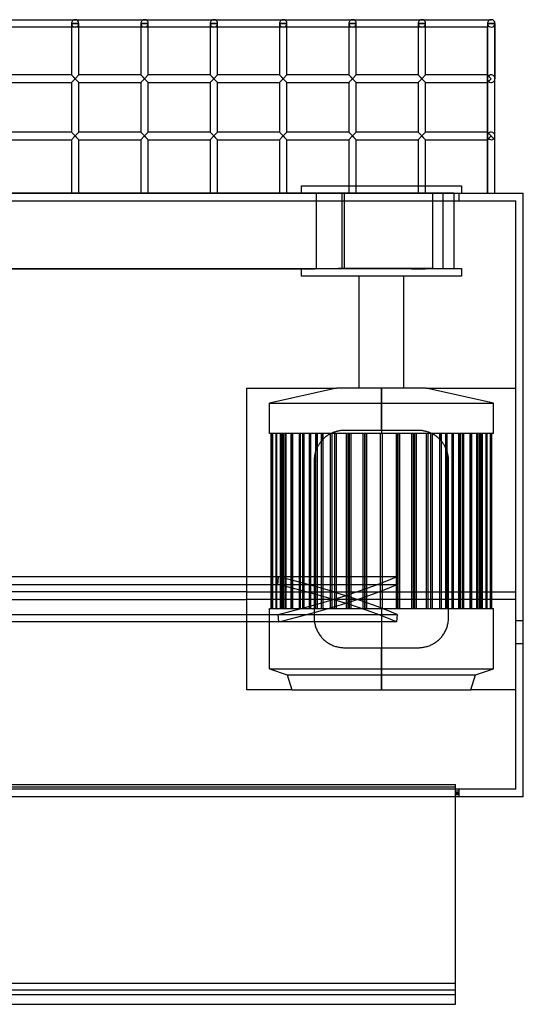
# Model space of a CAD drawing. Header units: millimetres. Extents: x -572 to 572, y -338 to 315.
# Tile 5 of 5: x 239 to 572, y -338 to 315. Entities that reach past the tile are written whole.
import ezdxf

# ---------------------------------------------------------------- set-up
doc = ezdxf.new("R2010")
doc.units = ezdxf.units.MM
doc.layers.add('MAIN-1', color=7, linetype='Continuous')
doc.layers.add('MAIN-2', color=7, linetype='Continuous')

msp = doc.modelspace()

# ---------------------------------------------------------------- linework, layer by layer
at = {"layer": 'MAIN-1'}
for p, q in [((-551.25, 315), (551.25, 315)), ((551.25, 315), (551.25, 315)), ((551.25, 315), (551.25, 315)), ((551.25, 315), (551.25, 315)), ((551.25, 315), (551.25, 315)), ((551.25, 315), (551.25, 315)), ((551.25, 315), (551.25, 315)), ((273.13, 310), (232.19, 310)), ((273.13, 312.5), (273.13, 278.4)), ((273.13, 312.5), (278.12, 312.5)), ((278.12, 278.4), (278.12, 312.5)), ((319.06, 310), (278.12, 310)), ((319.06, 312.5), (319.06, 278.4)), ((319.06, 312.5), (324.06, 312.5)), ((324.06, 278.4), (324.06, 312.5)), ((365, 310), (324.06, 310)), ((365, 312.5), (365, 278.4)), ((365, 312.5), (370, 312.5)), ((370, 278.4), (370, 312.5)), ((410.94, 310), (370, 310)), ((410.94, 312.5), (410.94, 278.4)), ((410.94, 312.5), (415.94, 312.5)), ((415.94, 278.4), (415.94, 312.5)), ((456.88, 310), (415.94, 310)), ((456.88, 312.5), (456.88, 278.4)), ((456.88, 312.5), (461.87, 312.5)), ((461.87, 278.4), (461.87, 312.5)), ((502.81, 310), (461.87, 310)), ((502.81, 312.5), (502.81, 278.4)), ((502.81, 312.5), (507.81, 312.5)), ((507.81, 278.4), (507.81, 312.5)), ((548.75, 310), (507.81, 310)), ((548.75, 312.5), (548.75, 278.4)), ((548.75, 312.5), (553.75, 312.5)), ((548.75, 310), (548.75, 310)), ((548.75, 278.4), (548.75, 310)), ((553.75, 312.5), (553.75, 275.9)), ((553.75, 312.5), (553.75, 312.5)), ((553.75, 312.5), (553.75, 312.5)), ((553.75, 312.5), (553.75, 312.5)), ((553.75, 312.5), (553.75, 312.5)), ((553.75, 312.5), (553.75, 312.5)), ((553.75, 312.5), (553.75, 312.5)), ((553.75, 275.9), (553.75, 312.5)), ((273.13, 278.4), (232.19, 278.4)), ((273.13, 278.4), (275.62, 275.9)), ((275.62, 275.9), (273.13, 273.4)), ((275.62, 275.9), (278.12, 278.4)), ((278.12, 273.4), (275.62, 275.9)), ((319.06, 278.4), (278.12, 278.4)), ((319.06, 278.4), (321.56, 275.9)), ((321.56, 275.9), (319.06, 273.4)), ((321.56, 275.9), (324.06, 278.4)), ((324.06, 273.4), (321.56, 275.9)), ((365, 278.4), (324.06, 278.4)), ((365, 278.4), (367.5, 275.9)), ((367.5, 275.9), (365, 273.4)), ((367.5, 275.9), (370, 278.4)), ((370, 273.4), (367.5, 275.9)), ((410.94, 278.4), (370, 278.4)), ((410.94, 278.4), (413.44, 275.9)), ((413.44, 275.9), (410.94, 273.4)), ((413.44, 275.9), (415.94, 278.4)), ((415.94, 273.4), (413.44, 275.9)), ((456.88, 278.4), (415.94, 278.4)), ((456.88, 278.4), (459.38, 275.9)), ((459.38, 275.9), (456.88, 273.4)), ((459.38, 275.9), (461.87, 278.4)), ((461.87, 273.4), (459.38, 275.9)), ((502.81, 278.4), (461.87, 278.4)), ((502.81, 278.4), (505.31, 275.9)), ((505.31, 275.9), (502.81, 273.4)), ((505.31, 275.9), (507.81, 278.4)), ((507.81, 273.4), (505.31, 275.9)), ((548.75, 278.4), (507.81, 278.4)), ((548.75, 278.4), (551.25, 275.9)), ((551.25, 275.9), (548.75, 273.4)), ((553.75, 237.95), (553.75, 275.9)), ((232.19, 273.4), (273.13, 273.4)), ((273.13, 273.4), (273.13, 240.45)), ((278.12, 240.45), (278.12, 273.4)), ((278.12, 273.4), (319.06, 273.4)), ((319.06, 273.4), (319.06, 240.45)), ((324.06, 240.45), (324.06, 273.4)), ((324.06, 273.4), (365, 273.4)), ((365, 273.4), (365, 240.45)), ((370, 240.45), (370, 273.4)), ((370, 273.4), (410.94, 273.4)), ((410.94, 273.4), (410.94, 240.45)), ((415.94, 240.45), (415.94, 273.4)), ((415.94, 273.4), (456.88, 273.4)), ((456.88, 273.4), (456.88, 240.45)), ((461.87, 240.45), (461.87, 273.4)), ((461.87, 273.4), (502.81, 273.4)), ((502.81, 273.4), (502.81, 240.45)), ((507.81, 240.45), (507.81, 273.4)), ((507.81, 273.4), (548.75, 273.4)), ((548.75, 240.45), (548.75, 273.4)), ((548.75, 273.4), (548.75, 240.45)), ((273.13, 240.45), (232.19, 240.45)), ((232.19, 235.45), (273.13, 235.45)), ((273.13, 240.45), (278.12, 235.45)), ((275.62, 237.95), (273.13, 235.45)), ((273.13, 235.45), (273.13, 200)), ((275.62, 237.95), (278.12, 240.45)), ((275.62, 237.95), (278.12, 235.45)), ((319.06, 240.45), (278.12, 240.45)), ((278.12, 200), (278.12, 235.45)), ((278.12, 235.45), (319.06, 235.45)), ((319.06, 240.45), (324.06, 235.45)), ((321.56, 237.95), (319.06, 235.45)), ((319.06, 235.45), (319.06, 200)), ((321.56, 237.95), (324.06, 240.45)), ((321.56, 237.95), (324.06, 235.45)), ((365, 240.45), (324.06, 240.45)), ((324.06, 200), (324.06, 235.45)), ((324.06, 235.45), (365, 235.45)), ((365, 240.45), (370, 235.45)), ((367.5, 237.95), (365, 235.45)), ((365, 235.45), (365, 200)), ((367.5, 237.95), (370, 240.45)), ((367.5, 237.95), (370, 235.45)), ((410.94, 240.45), (370, 240.45)), ((370, 200), (370, 235.45)), ((370, 235.45), (410.94, 235.45)), ((410.94, 240.45), (415.94, 235.45)), ((413.44, 237.95), (410.94, 235.45)), ((410.94, 235.45), (410.94, 200)), ((413.44, 237.95), (415.94, 240.45)), ((413.44, 237.95), (415.94, 235.45)), ((456.88, 240.45), (415.94, 240.45)), ((415.94, 200), (415.94, 235.45)), ((415.94, 235.45), (456.88, 235.45)), ((456.88, 240.45), (461.87, 235.45)), ((459.38, 237.95), (456.88, 235.45)), ((456.88, 235.45), (456.88, 200)), ((459.38, 237.95), (461.87, 240.45)), ((459.38, 237.95), (461.87, 235.45)), ((502.81, 240.45), (461.87, 240.45)), ((461.87, 200), (461.87, 235.45)), ((461.87, 235.45), (502.81, 235.45)), ((502.81, 240.45), (507.81, 235.45)), ((505.31, 237.95), (502.81, 235.45)), ((502.81, 235.45), (502.81, 200)), ((505.31, 237.95), (507.81, 240.45)), ((505.31, 237.95), (507.81, 235.45)), ((548.75, 240.45), (507.81, 240.45)), ((507.81, 200), (507.81, 235.45)), ((507.81, 235.45), (548.75, 235.45)), ((548.75, 240.45), (553.75, 235.45)), ((551.25, 237.95), (548.75, 235.45)), ((548.75, 200), (548.75, 235.45)), ((548.75, 235.45), (548.75, 200)), ((553.75, 200), (553.75, 237.95)), ((425.46, 205), (456.88, 205)), ((425.46, 200), (425.46, 205)), ((461.87, 205), (502.81, 205)), ((507.81, 205), (531.46, 205)), ((531.46, 205), (531.46, 200)), ((-572.5, 200), (572.5, 200)), ((572.5, -200), (572.5, 200)), ((572.5, -200), (-572.5, -200)), ((527.5, -337.53), (527.5, -200)), ((-527.5, -337.53), (527.5, -337.53))]:
    msp.add_line(p, q, dxfattribs=at)
for centre, start, end in [((275.62, 312.5), 89.99998, 180.00002), ((275.62, 312.5), 0, 89.99998), ((321.56, 312.5), 89.99998, 180.00002), ((321.56, 312.5), 0, 89.99998), ((367.5, 312.5), 89.99998, 180.00002), ((367.5, 312.5), 0, 89.99998), ((413.44, 312.5), 89.99998, 180.00002), ((413.44, 312.5), 0, 89.99998), ((459.38, 312.5), 89.99998, 180.00002), ((459.38, 312.5), 0, 89.99998), ((505.31, 312.5), 89.99998, 180.00002), ((505.31, 312.5), 0, 89.99998), ((551.25, 312.5), 89.99998, 180.00002), ((551.25, 312.5), 78.75001, 89.99998), ((551.25, 312.5), 0, 89.99998), ((551.25, 312.5), 44.99999, 56.25002), ((551.25, 312.5), 0, 33.75002)]:
    msp.add_arc(centre, 2.5, start, end, dxfattribs=at)
at = {"layer": 'MAIN-2'}
for p, q in [((551.25, 315), (551.25, 315)), ((551.25, 315), (551.25, 315)), ((551.25, 315), (551.25, 315)), ((551.25, 315), (551.25, 315)), ((551.25, 315), (551.25, 315)), ((551.25, 315), (551.25, 315)), ((273.13, 312.5), (273.13, 312.5)), ((273.13, 312.5), (273.13, 312.5)), ((273.13, 312.5), (273.13, 312.5)), ((273.13, 312.5), (273.13, 312.5)), ((273.13, 312.5), (273.13, 312.5)), ((273.13, 312.5), (273.13, 312.5)), ((273.13, 312.5), (273.13, 312.5)), ((278.12, 312.5), (273.13, 312.5)), ((278.12, 310), (273.13, 310)), ((278.12, 312.5), (278.12, 312.5)), ((278.12, 312.5), (278.12, 312.5)), ((278.12, 312.5), (278.12, 312.5)), ((278.12, 312.5), (278.12, 312.5)), ((278.12, 312.5), (278.12, 312.5)), ((278.12, 312.5), (278.12, 312.5)), ((278.12, 312.5), (278.12, 312.5)), ((319.06, 312.5), (319.06, 312.5)), ((319.06, 312.5), (319.06, 312.5)), ((319.06, 312.5), (319.06, 312.5)), ((319.06, 312.5), (319.06, 312.5)), ((319.06, 312.5), (319.06, 312.5)), ((319.06, 312.5), (319.06, 312.5)), ((319.06, 312.5), (319.06, 312.5)), ((324.06, 312.5), (319.06, 312.5)), ((324.06, 310), (319.06, 310)), ((324.06, 312.5), (324.06, 312.5)), ((324.06, 312.5), (324.06, 312.5)), ((324.06, 312.5), (324.06, 312.5)), ((324.06, 312.5), (324.06, 312.5)), ((324.06, 312.5), (324.06, 312.5)), ((324.06, 312.5), (324.06, 312.5)), ((324.06, 312.5), (324.06, 312.5)), ((365, 312.5), (365, 312.5)), ((365, 312.5), (365, 312.5)), ((365, 312.5), (365, 312.5)), ((365, 312.5), (365, 312.5)), ((365, 312.5), (365, 312.5)), ((365, 312.5), (365, 312.5)), ((365, 312.5), (365, 312.5)), ((370, 312.5), (365, 312.5)), ((370, 310), (365, 310)), ((370, 312.5), (370, 312.5)), ((370, 312.5), (370, 312.5)), ((370, 312.5), (370, 312.5)), ((370, 312.5), (370, 312.5)), ((370, 312.5), (370, 312.5)), ((370, 312.5), (370, 312.5)), ((370, 312.5), (370, 312.5)), ((410.94, 312.5), (410.94, 312.5)), ((410.94, 312.5), (410.94, 312.5)), ((410.94, 312.5), (410.94, 312.5)), ((410.94, 312.5), (410.94, 312.5)), ((410.94, 312.5), (410.94, 312.5)), ((410.94, 312.5), (410.94, 312.5)), ((410.94, 312.5), (410.94, 312.5)), ((415.94, 312.5), (410.94, 312.5)), ((415.94, 310), (410.94, 310)), ((415.94, 312.5), (415.94, 312.5)), ((415.94, 312.5), (415.94, 312.5)), ((415.94, 312.5), (415.94, 312.5)), ((415.94, 312.5), (415.94, 312.5)), ((415.94, 312.5), (415.94, 312.5)), ((415.94, 312.5), (415.94, 312.5)), ((415.94, 312.5), (415.94, 312.5)), ((456.88, 312.5), (456.88, 312.5)), ((456.88, 312.5), (456.88, 312.5)), ((456.88, 312.5), (456.88, 312.5)), ((456.88, 312.5), (456.88, 312.5)), ((456.88, 312.5), (456.88, 312.5)), ((456.88, 312.5), (456.88, 312.5)), ((456.88, 312.5), (456.88, 312.5)), ((461.87, 312.5), (456.88, 312.5)), ((461.87, 310), (456.88, 310)), ((461.87, 312.5), (461.87, 312.5)), ((461.87, 312.5), (461.87, 312.5)), ((461.87, 312.5), (461.87, 312.5)), ((461.87, 312.5), (461.87, 312.5)), ((461.87, 312.5), (461.87, 312.5)), ((461.87, 312.5), (461.87, 312.5)), ((461.87, 312.5), (461.87, 312.5)), ((502.81, 312.5), (502.81, 312.5)), ((502.81, 312.5), (502.81, 312.5)), ((502.81, 312.5), (502.81, 312.5)), ((502.81, 312.5), (502.81, 312.5)), ((502.81, 312.5), (502.81, 312.5)), ((502.81, 312.5), (502.81, 312.5)), ((502.81, 312.5), (502.81, 312.5)), ((507.81, 312.5), (502.81, 312.5)), ((507.81, 310), (502.81, 310)), ((507.81, 312.5), (507.81, 312.5)), ((507.81, 312.5), (507.81, 312.5)), ((507.81, 312.5), (507.81, 312.5)), ((507.81, 312.5), (507.81, 312.5)), ((507.81, 312.5), (507.81, 312.5)), ((507.81, 312.5), (507.81, 312.5)), ((507.81, 312.5), (507.81, 312.5)), ((548.75, 312.5), (548.75, 312.5)), ((548.75, 312.5), (548.75, 312.5)), ((548.75, 312.5), (548.75, 312.5)), ((548.75, 312.5), (548.75, 312.5)), ((548.75, 312.5), (548.75, 312.5)), ((548.75, 312.5), (548.75, 312.5)), ((548.75, 312.5), (548.75, 312.5)), ((553.75, 312.5), (548.75, 312.5)), ((548.75, 310), (549.48, 310.73)), ((548.75, 310), (549.48, 310.73)), ((548.75, 310), (549.48, 310.73)), ((548.75, 310), (549.48, 310.73)), ((548.75, 310), (549.48, 310.73)), ((548.75, 310), (549.48, 310.73)), ((549.48, 310.73), (548.75, 310)), ((549.48, 310.73), (548.75, 310)), ((549.48, 310.73), (548.75, 310)), ((549.48, 310.73), (548.75, 310)), ((549.48, 310.73), (548.75, 310)), ((549.48, 310.73), (548.75, 310)), ((553.75, 312.5), (553.75, 312.5)), ((553.75, 312.5), (553.75, 312.5)), ((553.75, 312.5), (553.75, 312.5)), ((553.75, 312.5), (553.75, 312.5)), ((553.75, 312.5), (553.75, 312.5)), ((553.75, 312.5), (553.75, 312.5)), ((553.75, 312.5), (553.75, 312.5)), ((553.75, 312.5), (553.75, 312.5)), ((553.75, 312.5), (553.75, 312.5)), ((553.75, 312.5), (553.75, 312.5)), ((553.75, 312.5), (553.75, 312.5)), ((553.75, 312.5), (553.75, 312.5)), ((553.75, 312.5), (553.75, 312.5)), ((273.13, 278.4), (275.62, 275.9)), ((273.13, 278.4), (278.12, 273.4)), ((275.62, 275.9), (273.13, 278.4)), ((275.62, 275.9), (273.13, 273.4)), ((273.13, 273.4), (275.62, 275.9)), ((273.13, 273.4), (275.62, 275.9)), ((278.12, 278.4), (275.62, 275.9)), ((275.62, 275.9), (278.12, 278.4)), ((278.12, 278.4), (275.62, 275.9)), ((275.62, 275.9), (278.12, 273.4)), ((275.62, 275.9), (278.12, 273.4)), ((275.62, 275.9), (278.12, 273.4)), ((319.06, 278.4), (321.56, 275.9)), ((319.06, 278.4), (324.06, 273.4)), ((321.56, 275.9), (319.06, 278.4)), ((321.56, 275.9), (319.06, 273.4)), ((319.06, 273.4), (321.56, 275.9)), ((319.06, 273.4), (321.56, 275.9)), ((324.06, 278.4), (321.56, 275.9)), ((321.56, 275.9), (324.06, 278.4)), ((324.06, 278.4), (321.56, 275.9)), ((321.56, 275.9), (324.06, 273.4)), ((321.56, 275.9), (324.06, 273.4)), ((321.56, 275.9), (324.06, 273.4)), ((365, 278.4), (367.5, 275.9)), ((365, 278.4), (370, 273.4)), ((367.5, 275.9), (365, 278.4)), ((367.5, 275.9), (365, 273.4)), ((365, 273.4), (367.5, 275.9)), ((365, 273.4), (367.5, 275.9)), ((370, 278.4), (367.5, 275.9)), ((367.5, 275.9), (370, 278.4)), ((370, 278.4), (367.5, 275.9)), ((367.5, 275.9), (370, 273.4)), ((367.5, 275.9), (370, 273.4)), ((367.5, 275.9), (370, 273.4)), ((410.94, 278.4), (413.44, 275.9)), ((410.94, 278.4), (415.94, 273.4)), ((413.44, 275.9), (410.94, 278.4)), ((413.44, 275.9), (410.94, 273.4)), ((410.94, 273.4), (413.44, 275.9)), ((410.94, 273.4), (413.44, 275.9)), ((415.94, 278.4), (413.44, 275.9)), ((413.44, 275.9), (415.94, 278.4)), ((415.94, 278.4), (413.44, 275.9)), ((413.44, 275.9), (415.94, 273.4)), ((413.44, 275.9), (415.94, 273.4)), ((413.44, 275.9), (415.94, 273.4)), ((456.88, 278.4), (459.38, 275.9)), ((456.88, 278.4), (461.87, 273.4)), ((459.38, 275.9), (456.88, 278.4)), ((459.38, 275.9), (456.88, 273.4)), ((456.88, 273.4), (459.38, 275.9)), ((456.88, 273.4), (459.38, 275.9)), ((461.87, 278.4), (459.38, 275.9)), ((459.38, 275.9), (461.87, 278.4)), ((461.87, 278.4), (459.38, 275.9)), ((459.38, 275.9), (461.87, 273.4)), ((459.38, 275.9), (461.87, 273.4)), ((459.38, 275.9), (461.87, 273.4)), ((502.81, 278.4), (505.31, 275.9)), ((502.81, 278.4), (507.81, 273.4)), ((505.31, 275.9), (502.81, 278.4)), ((505.31, 275.9), (502.81, 273.4)), ((502.81, 273.4), (505.31, 275.9)), ((502.81, 273.4), (505.31, 275.9)), ((507.81, 278.4), (505.31, 275.9)), ((505.31, 275.9), (507.81, 278.4)), ((507.81, 278.4), (505.31, 275.9)), ((505.31, 275.9), (507.81, 273.4)), ((505.31, 275.9), (507.81, 273.4)), ((505.31, 275.9), (507.81, 273.4)), ((548.75, 273.4), (548.75, 278.4)), ((548.75, 278.4), (549.48, 277.67)), ((548.75, 278.4), (549.48, 277.67)), ((551.25, 275.9), (548.75, 278.4)), ((548.75, 275.9), (548.75, 275.9)), ((548.75, 275.9), (548.75, 275.9)), ((548.75, 275.9), (548.75, 275.9)), ((548.75, 275.9), (548.75, 275.9)), ((548.75, 275.9), (548.75, 275.9)), ((548.75, 275.9), (548.75, 275.9)), ((548.75, 275.9), (548.75, 275.9)), ((548.75, 273.4), (551.25, 275.9)), ((549.48, 274.13), (548.75, 273.4)), ((548.75, 273.4), (549.48, 274.13)), ((553.75, 275.9), (553.75, 275.9)), ((553.75, 275.9), (553.75, 275.9)), ((553.75, 275.9), (553.75, 275.9)), ((553.75, 275.9), (553.75, 275.9)), ((553.75, 275.9), (553.75, 275.9)), ((553.75, 275.9), (553.75, 275.9)), ((553.75, 275.9), (553.75, 275.9)), ((273.13, 240.45), (278.12, 235.45)), ((273.13, 240.45), (275.62, 237.95)), ((273.13, 240.45), (275.62, 237.95)), ((275.62, 237.95), (273.13, 235.45)), ((273.13, 235.45), (275.62, 237.95)), ((273.13, 235.45), (275.62, 237.95)), ((275.62, 237.95), (278.12, 240.45)), ((278.12, 240.45), (275.62, 237.95)), ((278.12, 240.45), (275.62, 237.95)), ((275.62, 237.95), (278.12, 235.45)), ((275.62, 237.95), (278.12, 235.45)), ((275.62, 237.95), (278.12, 235.45)), ((319.06, 240.45), (324.06, 235.45)), ((319.06, 240.45), (321.56, 237.95)), ((319.06, 240.45), (321.56, 237.95)), ((321.56, 237.95), (319.06, 235.45)), ((319.06, 235.45), (321.56, 237.95)), ((319.06, 235.45), (321.56, 237.95)), ((321.56, 237.95), (324.06, 240.45)), ((324.06, 240.45), (321.56, 237.95)), ((324.06, 240.45), (321.56, 237.95)), ((321.56, 237.95), (324.06, 235.45)), ((321.56, 237.95), (324.06, 235.45)), ((321.56, 237.95), (324.06, 235.45)), ((365, 240.45), (370, 235.45)), ((365, 240.45), (367.5, 237.95)), ((365, 240.45), (367.5, 237.95)), ((367.5, 237.95), (365, 235.45)), ((365, 235.45), (367.5, 237.95)), ((365, 235.45), (367.5, 237.95)), ((367.5, 237.95), (370, 240.45)), ((370, 240.45), (367.5, 237.95)), ((370, 240.45), (367.5, 237.95)), ((367.5, 237.95), (370, 235.45)), ((367.5, 237.95), (370, 235.45)), ((367.5, 237.95), (370, 235.45)), ((410.94, 240.45), (415.94, 235.45)), ((410.94, 240.45), (413.44, 237.95)), ((410.94, 240.45), (413.44, 237.95)), ((413.44, 237.95), (410.94, 235.45)), ((410.94, 235.45), (413.44, 237.95)), ((410.94, 235.45), (413.44, 237.95)), ((413.44, 237.95), (415.94, 240.45)), ((415.94, 240.45), (413.44, 237.95)), ((415.94, 240.45), (413.44, 237.95)), ((413.44, 237.95), (415.94, 235.45)), ((413.44, 237.95), (415.94, 235.45)), ((413.44, 237.95), (415.94, 235.45)), ((456.88, 240.45), (461.87, 235.45)), ((456.88, 240.45), (459.38, 237.95)), ((456.88, 240.45), (459.38, 237.95)), ((459.38, 237.95), (456.88, 235.45)), ((456.88, 235.45), (459.38, 237.95)), ((456.88, 235.45), (459.38, 237.95)), ((459.38, 237.95), (461.87, 240.45)), ((461.87, 240.45), (459.38, 237.95)), ((461.87, 240.45), (459.38, 237.95)), ((459.38, 237.95), (461.87, 235.45)), ((459.38, 237.95), (461.87, 235.45)), ((459.38, 237.95), (461.87, 235.45)), ((502.81, 240.45), (507.81, 235.45)), ((502.81, 240.45), (505.31, 237.95)), ((502.81, 240.45), (505.31, 237.95)), ((505.31, 237.95), (502.81, 235.45)), ((502.81, 235.45), (505.31, 237.95)), ((502.81, 235.45), (505.31, 237.95)), ((505.31, 237.95), (507.81, 240.45)), ((507.81, 240.45), (505.31, 237.95)), ((507.81, 240.45), (505.31, 237.95)), ((505.31, 237.95), (507.81, 235.45)), ((505.31, 237.95), (507.81, 235.45)), ((505.31, 237.95), (507.81, 235.45)), ((548.75, 235.45), (548.75, 240.45)), ((548.75, 240.45), (553.75, 235.45)), ((548.75, 240.45), (549.48, 239.72)), ((548.75, 240.45), (551.25, 237.95)), ((548.75, 237.95), (548.75, 237.95)), ((548.75, 237.95), (548.75, 237.95)), ((548.75, 237.95), (548.75, 237.95)), ((548.75, 237.95), (548.75, 237.95)), ((548.75, 237.95), (548.75, 237.95)), ((548.75, 237.95), (548.75, 237.95)), ((548.75, 237.95), (548.75, 237.95)), ((548.75, 235.45), (551.25, 237.95)), ((549.48, 236.18), (548.75, 235.45)), ((548.75, 235.45), (549.48, 236.18)), ((553.75, 237.95), (553.75, 237.95)), ((553.75, 237.95), (553.75, 237.95)), ((553.75, 237.95), (553.75, 237.95)), ((553.75, 237.95), (553.75, 237.95)), ((553.75, 237.95), (553.75, 237.95)), ((553.75, 237.95), (553.75, 237.95)), ((553.75, 237.95), (553.75, 237.95)), ((456.88, 205), (461.87, 205)), ((502.81, 205), (507.81, 205)), ((453.84, 199.99), (-106.16, 199.99)), ((435.46, 150), (435.46, 200)), ((452.56, 150), (452.56, 199.99)), ((526.46, 199.99), (453.84, 199.99)), ((453.84, 199.99), (453.84, 150)), ((512.38, 199.99), (512.38, 150)), ((519.28, 199.99), (519.28, 150)), ((521.46, 200), (521.46, 199.99)), ((526.46, 199.99), (526.46, 150)), ((530, 200), (530, 200)), ((530, 200), (530, 200)), ((530, 200), (530, 200)), ((530, 195), (530, 200)), ((572.5, 200), (572.5, 200)), ((-567.5, 195), (567.5, 195)), ((530, 195), (530, 195)), ((567.5, -195), (567.5, 195)), ((567.5, 195), (567.5, 195)), ((-66.87, 149.97), (434.55, 149.97)), ((498.33, 149.97), (205.83, 149.97)), ((425.46, 150), (429.64, 150)), ((425.46, 145), (425.46, 150)), ((531.46, 145), (425.46, 145)), ((429.64, 149.97), (429.64, 150)), ((429.64, 150), (452.56, 150)), ((434.55, 150), (531.46, 150)), ((434.55, 150), (434.55, 149.97)), ((512.38, 150), (450.16, 150)), ((463.62, 145), (463.62, 70.8)), ((493.3, 70.8), (493.3, 145)), ((498.33, 150), (498.33, 149.97)), ((498.33, 149.97), (507.45, 149.97)), ((507.45, 149.97), (507.45, 150)), ((531.46, 150), (531.46, 145)), ((389.42, -64.2), (389.42, 70.8)), ((389.42, 70.8), (389.42, 70.8)), ((389.42, 70.8), (448.78, 70.8)), ((448.78, 70.8), (404.26, 60.8)), ((478.46, 70.8), (448.78, 70.8)), ((478.46, 70.8), (478.46, 60.8)), ((478.46, 60.8), (478.46, 70.8)), ((508.14, 70.8), (478.46, 70.8)), ((508.14, 70.8), (567.5, 70.8)), ((552.66, 60.8), (508.14, 70.8)), ((567.5, 70.8), (567.5, 70.8)), ((404.26, 60.8), (478.46, 60.8)), ((404.26, 40.8), (404.26, 60.8)), ((478.46, 60.8), (478.46, 40.8)), ((478.46, 42.8), (478.46, 60.8)), ((478.46, 60.8), (552.66, 60.8)), ((552.66, 40.8), (552.66, 60.8)), ((478.46, 40.8), (404.26, 40.8)), ((405.26, 40.8), (405.26, 40.8)), ((405.26, 40.8), (405.26, -75.2)), ((406.08, 40.8), (406.08, -75.2)), ((406.08, -75.2), (406.08, 40.8)), ((406.24, -75.2), (406.24, 40.8)), ((406.24, 40.8), (406.24, -75.2)), ((408.69, 40.8), (408.69, -75.2)), ((408.69, -75.2), (408.69, 40.8)), ((409, -75.2), (409, 40.8)), ((409, 40.8), (409, -75.2)), ((411.68, -75.2), (411.68, 40.8)), ((411.68, 40.8), (411.68, -75.2)), ((412.43, 40.8), (412.43, -75.2)), ((412.43, -75.2), (412.43, 40.8)), ((412.58, -75.2), (412.58, 40.8)), ((412.58, 40.8), (412.58, -75.2)), ((413.01, 40.8), (413.01, -75.2)), ((413.01, -75.2), (413.01, 40.8)), ((413.47, -75.2), (413.47, 40.8)), ((413.47, 40.8), (413.47, -75.2)), ((414.8, 40.8), (414.8, -75.2)), ((414.8, -75.2), (414.8, 40.8)), ((415.1, -75.2), (415.1, 40.8)), ((415.1, 40.8), (415.1, -75.2)), ((418.73, 40.8), (418.73, -75.2)), ((418.73, -75.2), (418.73, 40.8)), ((418.95, 40.8), (418.95, -75.2)), ((418.95, -75.2), (418.95, 40.8)), ((419.19, -75.2), (419.19, 40.8)), ((419.19, 40.8), (419.19, -75.2)), ((419.53, -75.2), (419.53, 40.8)), ((419.53, 40.8), (419.53, -75.2)), ((424.14, 40.8), (424.14, -75.2)), ((424.14, -75.2), (424.14, 40.8)), ((424.73, -75.2), (424.73, 40.8)), ((424.73, 40.8), (424.73, -75.2)), ((426.35, 40.8), (426.35, -75.2)), ((426.35, -75.2), (426.35, 40.8)), ((427.05, -75.2), (427.05, 40.8)), ((427.05, 40.8), (427.05, -75.2)), ((430.89, 40.8), (430.89, -75.2)), ((430.89, -75.2), (430.89, 40.8)), ((431.59, -75.2), (431.59, 40.8)), ((431.59, 40.8), (431.59, -75.2)), ((435.03, 40.8), (435.03, 29.31)), ((435.03, -75.2), (435.03, 40.8)), ((435.84, 31.31), (435.84, 40.8)), ((435.84, 40.8), (435.84, -75.2)), ((438.8, 40.8), (438.8, 35.87)), ((438.8, -75.2), (438.8, 40.8)), ((439.61, 36.76), (439.61, 40.8)), ((439.61, 40.8), (439.61, -75.2)), ((442.49, 39.2), (441.97, 38.82)), ((443.01, 39.55), (442.49, 39.2)), ((443.55, 39.89), (443.01, 39.55)), ((444.1, 40.21), (443.55, 39.89)), ((444.66, 40.51), (444.1, 40.21)), ((445.22, 40.8), (444.66, 40.51)), ((444.78, 40.8), (444.78, 40.58)), ((444.78, -75.2), (444.78, 40.8)), ((445.68, 41.01), (445.22, 40.8)), ((445.22, 40.8), (445.22, 40.8)), ((445.22, 40.8), (445.22, 40.8)), ((445.67, 40.8), (445.67, -75.2)), ((446.14, 41.22), (445.68, 41.01)), ((446.61, 41.41), (446.14, 41.22)), ((447.08, 41.59), (446.61, 41.41)), ((447.55, 41.75), (447.08, 41.59)), ((448.03, 41.91), (447.55, 41.75)), ((447.7, -75.2), (447.7, 40.8)), ((448.52, 42.05), (448.03, 41.91)), ((449.01, 42.18), (448.52, 42.05)), ((448.59, 40.8), (448.59, -75.2)), ((449.5, 42.3), (449.01, 42.18)), ((449.99, 42.41), (449.5, 42.3)), ((450.48, 42.5), (449.99, 42.41)), ((450.98, 42.58), (450.48, 42.5)), ((451.47, 42.65), (450.98, 42.58)), ((451.97, 42.7), (451.47, 42.65)), ((452.46, 42.75), (451.97, 42.7)), ((452.96, 42.78), (452.46, 42.75)), ((453.45, 42.79), (452.96, 42.78)), ((453.94, 42.8), (453.45, 42.79)), ((478.46, 42.8), (453.94, 42.8)), ((453.94, 42.8), (453.94, 42.8)), ((455.36, -75.2), (455.36, 40.8)), ((456.32, 40.8), (456.32, -75.2)), ((457.35, -75.2), (457.35, 40.8)), ((458.3, 40.8), (458.3, -75.2)), ((466.52, -75.2), (466.52, 40.8)), ((467.5, 40.8), (467.5, -75.2)), ((467.52, -75.2), (467.52, 40.8)), ((468.51, 40.8), (468.51, -75.2)), ((477.96, 40.8), (477.96, 40.8)), ((477.96, -75.2), (477.96, 40.8)), ((502.98, 42.8), (478.46, 42.8)), ((552.66, 40.8), (478.46, 40.8)), ((478.96, 40.8), (478.96, 40.8)), ((478.96, 40.8), (478.96, -75.2)), ((488.41, -75.2), (488.41, 40.8)), ((489.4, 40.8), (489.4, -75.2)), ((489.42, -75.2), (489.42, 40.8)), ((490.4, 40.8), (490.4, -75.2)), ((498.62, -75.2), (498.62, 40.8)), ((499.57, 40.8), (499.57, -75.2)), ((500.6, -75.2), (500.6, 40.8)), ((501.56, 40.8), (501.56, -75.2)), ((502.98, 42.8), (502.98, 42.8)), ((503.47, 42.79), (502.98, 42.8)), ((503.96, 42.78), (503.47, 42.79)), ((504.46, 42.75), (503.96, 42.78)), ((504.95, 42.7), (504.46, 42.75)), ((505.45, 42.65), (504.95, 42.7)), ((505.94, 42.58), (505.45, 42.65)), ((506.44, 42.5), (505.94, 42.58)), ((506.93, 42.41), (506.44, 42.5)), ((507.42, 42.3), (506.93, 42.41)), ((507.91, 42.18), (507.42, 42.3)), ((508.4, 42.05), (507.91, 42.18)), ((508.33, -75.2), (508.33, 40.8)), ((508.89, 41.91), (508.4, 42.05)), ((509.37, 41.75), (508.89, 41.91)), ((509.22, 40.8), (509.22, -75.2)), ((509.84, 41.59), (509.37, 41.75)), ((510.31, 41.41), (509.84, 41.59)), ((510.78, 41.22), (510.31, 41.41)), ((511.24, 41.01), (510.78, 41.22)), ((511.7, 40.8), (511.24, 41.01)), ((511.25, -75.2), (511.25, 40.8)), ((511.7, 40.8), (511.7, 40.8)), ((511.7, 40.8), (511.7, 40.8)), ((512.32, 40.48), (511.7, 40.8)), ((512.14, 40.8), (512.14, -75.2)), ((512.14, 40.58), (512.14, 40.8)), ((512.93, 40.15), (512.32, 40.48)), ((513.53, 39.79), (512.93, 40.15)), ((514.12, 39.41), (513.53, 39.79)), ((514.69, 39.01), (514.12, 39.41)), ((517.31, -75.2), (517.31, 40.8)), ((517.31, 40.8), (517.31, 36.76)), ((518.12, 35.87), (518.12, 40.8)), ((518.12, 40.8), (518.12, -75.2)), ((521.08, 40.8), (521.08, 31.31)), ((521.08, -75.2), (521.08, 40.8)), ((521.89, 29.31), (521.89, 40.8)), ((521.89, 40.8), (521.89, -75.2)), ((525.33, 40.8), (525.33, -75.2)), ((525.33, -75.2), (525.33, 40.8)), ((526.03, 40.8), (526.03, -75.2)), ((526.03, -75.2), (526.03, 40.8)), ((529.87, -75.2), (529.87, 40.8)), ((529.87, 40.8), (529.87, -75.2)), ((530.57, 40.8), (530.57, -75.2)), ((530.57, -75.2), (530.57, 40.8)), ((532.19, -75.2), (532.19, 40.8)), ((532.19, 40.8), (532.19, -75.2)), ((532.78, 40.8), (532.78, -75.2)), ((532.78, -75.2), (532.78, 40.8)), ((537.39, -75.2), (537.39, 40.8)), ((537.39, 40.8), (537.39, -75.2)), ((537.73, -75.2), (537.73, 40.8)), ((537.73, 40.8), (537.73, -75.2)), ((537.97, 40.8), (537.97, -75.2)), ((537.97, -75.2), (537.97, 40.8)), ((538.19, 40.8), (538.19, -75.2)), ((538.19, -75.2), (538.19, 40.8)), ((541.82, -75.2), (541.82, 40.8)), ((541.82, 40.8), (541.82, -75.2)), ((542.12, 40.8), (542.12, -75.2)), ((542.12, -75.2), (542.12, 40.8)), ((543.45, -75.2), (543.45, 40.8)), ((543.45, 40.8), (543.45, -75.2)), ((543.91, 40.8), (543.91, -75.2)), ((543.91, -75.2), (543.91, 40.8)), ((544.34, -75.2), (544.34, 40.8)), ((544.34, 40.8), (544.34, -75.2)), ((544.49, 40.8), (544.49, -75.2)), ((544.49, -75.2), (544.49, 40.8)), ((545.24, -75.2), (545.24, 40.8)), ((545.24, 40.8), (545.24, -75.2)), ((547.92, -75.2), (547.92, 40.8)), ((547.92, 40.8), (547.92, -75.2)), ((548.23, 40.8), (548.23, -75.2)), ((548.23, -75.2), (548.23, 40.8)), ((550.68, -75.2), (550.68, 40.8)), ((550.68, 40.8), (550.68, -75.2)), ((550.84, 40.8), (550.84, -75.2)), ((550.84, -75.2), (550.84, 40.8)), ((551.66, 40.8), (551.66, 40.8)), ((551.66, -75.2), (551.66, 40.8)), ((436.66, 32.86), (436.39, 32.39)), ((436.93, 33.32), (436.66, 32.86)), ((437.22, 33.78), (436.93, 33.32)), ((437.52, 34.22), (437.22, 33.78)), ((437.83, 34.65), (437.52, 34.22)), ((438.15, 35.07), (437.83, 34.65)), ((438.47, 35.48), (438.15, 35.07)), ((438.8, 35.87), (438.47, 35.48)), ((440.05, 37.19), (439.61, 36.76)), ((440.51, 37.62), (440.05, 37.19)), ((440.98, 38.04), (440.51, 37.62)), ((441.47, 38.44), (440.98, 38.04)), ((441.97, 38.82), (441.47, 38.44)), ((515.25, 38.59), (514.69, 39.01)), ((515.79, 38.16), (515.25, 38.59)), ((516.32, 37.71), (515.79, 38.16)), ((516.82, 37.24), (516.32, 37.71)), ((517.31, 36.75), (516.82, 37.24)), ((518.45, 35.48), (518.12, 35.87)), ((518.77, 35.07), (518.45, 35.48)), ((519.09, 34.65), (518.77, 35.07)), ((519.4, 34.22), (519.09, 34.65)), ((519.7, 33.78), (519.4, 34.22)), ((519.99, 33.32), (519.7, 33.78)), ((520.26, 32.86), (519.99, 33.32)), ((520.53, 32.39), (520.26, 32.86)), ((434.22, 26.13), (434.13, 25.58)), ((434.32, 26.69), (434.22, 26.13)), ((434.44, 27.23), (434.32, 26.69)), ((434.57, 27.78), (434.44, 27.23)), ((434.72, 28.32), (434.57, 27.78)), ((434.88, 28.85), (434.72, 28.32)), ((435.05, 29.38), (434.88, 28.85)), ((435.24, 29.9), (435.05, 29.38)), ((435.45, 30.41), (435.24, 29.9)), ((435.66, 30.92), (435.45, 30.41)), ((435.89, 31.42), (435.66, 30.92)), ((436.13, 31.91), (435.89, 31.42)), ((436.39, 32.39), (436.13, 31.91)), ((520.79, 31.91), (520.53, 32.39)), ((521.03, 31.42), (520.79, 31.91)), ((521.26, 30.92), (521.03, 31.42)), ((521.47, 30.41), (521.26, 30.92)), ((521.68, 29.9), (521.47, 30.41)), ((521.87, 29.38), (521.68, 29.9)), ((522.04, 28.85), (521.87, 29.38)), ((522.2, 28.32), (522.04, 28.85)), ((522.35, 27.78), (522.2, 28.32)), ((522.48, 27.23), (522.35, 27.78)), ((522.6, 26.69), (522.48, 27.23)), ((522.7, 26.13), (522.6, 26.69)), ((522.79, 25.58), (522.7, 26.13)), ((433.95, 23.36), (433.94, 22.8)), ((433.94, 22.8), (433.94, 22.8)), ((433.94, 22.8), (433.94, -75.2)), ((433.97, 23.91), (433.95, 23.36)), ((434.01, 24.47), (433.97, 23.91)), ((434.06, 25.03), (434.01, 24.47)), ((434.13, 25.58), (434.06, 25.03)), ((522.86, 25.03), (522.79, 25.58)), ((522.91, 24.47), (522.86, 25.03)), ((522.95, 23.91), (522.91, 24.47)), ((522.97, 23.36), (522.95, 23.91)), ((522.98, 22.8), (522.97, 23.36)), ((522.98, 22.8), (522.98, 22.8)), ((522.98, -75.2), (522.98, 22.8)), ((410.36, -54.29), (52.74, -54.29)), ((488.49, -54.29), (130.87, -54.29)), ((409.96, -59.23), (410.36, -54.29)), ((488.88, -59.23), (488.49, -54.29)), ((389.42, -64.2), (-567.5, -64.2)), ((52.35, -59.23), (409.96, -59.23)), ((131.26, -59.23), (488.88, -59.23)), ((389.42, -64.2), (567.5, -64.2)), ((389.42, -64.2), (389.42, -64.2)), ((389.42, -69.2), (389.42, -64.2)), ((389.42, -64.2), (389.42, -64.2)), ((530, -69.2), (530, -64.2)), ((567.5, -64.2), (567.5, -64.2)), ((-567.5, -69.2), (389.42, -69.2)), ((567.5, -69.2), (389.42, -69.2)), ((389.42, -129.2), (389.42, -69.2)), ((389.42, -69.2), (389.42, -69.2)), ((389.42, -69.2), (389.42, -69.2)), ((567.5, -69.2), (567.5, -69.2)), ((404.26, -75.2), (478.46, -75.2)), ((404.26, -115.2), (404.26, -75.2)), ((405.26, -75.2), (405.26, -75.2)), ((433.94, -75.2), (433.94, -81.2)), ((433.94, -75.2), (433.94, -75.2)), ((477.96, -75.2), (477.96, -75.2)), ((478.46, -75.2), (478.46, -115.2)), ((478.46, -75.2), (552.66, -75.2)), ((478.96, -75.2), (478.96, -75.2)), ((522.98, -75.2), (522.98, -75.2)), ((522.98, -81.2), (522.98, -75.2)), ((551.66, -75.2), (551.66, -75.2)), ((552.66, -115.2), (552.66, -75.2)), ((52.35, -79.17), (409.96, -79.17)), ((410.36, -84.11), (52.74, -84.11)), ((488.49, -84.11), (130.87, -84.11)), ((131.26, -79.17), (488.88, -79.17)), ((409.96, -79.17), (410.36, -84.11)), ((433.94, -81.2), (433.95, -81.89)), ((433.94, -81.2), (433.94, -81.2)), ((433.95, -81.89), (433.99, -82.57)), ((433.99, -82.57), (434.05, -83.27)), ((434.05, -83.27), (434.13, -83.96)), ((434.13, -83.96), (434.24, -84.65)), ((434.24, -84.65), (434.37, -85.34)), ((488.88, -79.17), (488.49, -84.11)), ((522.55, -85.34), (522.68, -84.65)), ((522.68, -84.65), (522.79, -83.96)), ((522.79, -83.96), (522.87, -83.27)), ((522.87, -83.27), (522.93, -82.57)), ((522.93, -82.57), (522.97, -81.89)), ((522.97, -81.89), (522.98, -81.2)), ((522.98, -81.2), (522.98, -81.2)), ((572.5, -83.5), (567.5, -83.5)), ((572.5, -83.5), (567.5, -83.5)), ((434.37, -85.34), (434.53, -86.02)), ((434.53, -86.02), (434.71, -86.7)), ((434.71, -86.7), (434.91, -87.37)), ((434.91, -87.37), (435.14, -88.03)), ((435.14, -88.03), (435.39, -88.68)), ((435.39, -88.68), (435.66, -89.32)), ((435.66, -89.32), (435.95, -89.95)), ((435.95, -89.95), (436.27, -90.56)), ((436.27, -90.56), (436.6, -91.16)), ((436.6, -91.16), (436.94, -91.74)), ((519.98, -91.74), (520.32, -91.16)), ((520.32, -91.16), (520.65, -90.56)), ((520.65, -90.56), (520.97, -89.95)), ((520.97, -89.95), (521.26, -89.32)), ((521.26, -89.32), (521.53, -88.68)), ((521.53, -88.68), (521.78, -88.03)), ((521.78, -88.03), (522.01, -87.37)), ((522.01, -87.37), (522.21, -86.7)), ((522.21, -86.7), (522.39, -86.02)), ((522.39, -86.02), (522.55, -85.34)), ((436.94, -91.74), (437.31, -92.31)), ((437.31, -92.31), (437.69, -92.86)), ((437.69, -92.86), (438.08, -93.39)), ((438.08, -93.39), (438.49, -93.9)), ((438.49, -93.9), (438.91, -94.39)), ((438.91, -94.39), (439.34, -94.86)), ((439.34, -94.86), (439.77, -95.32)), ((439.77, -95.32), (440.23, -95.76)), ((440.23, -95.76), (440.7, -96.19)), ((440.7, -96.19), (441.19, -96.61)), ((441.19, -96.61), (441.69, -97.01)), ((441.69, -97.01), (442.21, -97.4)), ((442.21, -97.4), (442.75, -97.78)), ((442.75, -97.78), (443.3, -98.13)), ((513.62, -98.13), (514.17, -97.78)), ((514.17, -97.78), (514.71, -97.4)), ((514.71, -97.4), (515.23, -97.01)), ((515.23, -97.01), (515.73, -96.61)), ((515.73, -96.61), (516.22, -96.19)), ((516.22, -96.19), (516.69, -95.76)), ((516.69, -95.76), (517.15, -95.32)), ((517.15, -95.32), (517.58, -94.86)), ((517.58, -94.86), (518.01, -94.39)), ((518.01, -94.39), (518.43, -93.9)), ((518.43, -93.9), (518.84, -93.39)), ((518.84, -93.39), (519.23, -92.86)), ((519.23, -92.86), (519.61, -92.31)), ((519.61, -92.31), (519.98, -91.74)), ((443.3, -98.13), (443.86, -98.47)), ((443.86, -98.47), (444.44, -98.8)), ((444.44, -98.8), (445.02, -99.1)), ((445.02, -99.1), (445.62, -99.39)), ((445.62, -99.39), (446.23, -99.65)), ((446.23, -99.65), (446.85, -99.9)), ((446.85, -99.9), (447.47, -100.12)), ((447.47, -100.12), (448.1, -100.33)), ((448.1, -100.33), (448.74, -100.51)), ((448.74, -100.51), (449.39, -100.67)), ((449.39, -100.67), (450.04, -100.82)), ((450.04, -100.82), (450.69, -100.93)), ((450.69, -100.93), (451.34, -101.03)), ((451.34, -101.03), (451.99, -101.1)), ((451.99, -101.1), (452.64, -101.16)), ((452.64, -101.16), (453.29, -101.19)), ((453.29, -101.19), (453.94, -101.2)), ((453.94, -101.2), (478.46, -101.2)), ((453.94, -101.2), (453.94, -101.2)), ((478.46, -115.2), (478.46, -101.2)), ((478.46, -101.2), (502.98, -101.2)), ((502.98, -101.2), (503.63, -101.19)), ((502.98, -101.2), (502.98, -101.2)), ((503.63, -101.19), (504.28, -101.16)), ((504.28, -101.16), (504.93, -101.1)), ((504.93, -101.1), (505.58, -101.03)), ((505.58, -101.03), (506.23, -100.93)), ((506.23, -100.93), (506.88, -100.82)), ((506.88, -100.82), (507.53, -100.67)), ((507.53, -100.67), (508.18, -100.51)), ((508.18, -100.51), (508.82, -100.33)), ((508.82, -100.33), (509.45, -100.12)), ((509.45, -100.12), (510.07, -99.9)), ((510.07, -99.9), (510.69, -99.65)), ((510.69, -99.65), (511.3, -99.39)), ((511.3, -99.39), (511.9, -99.1)), ((511.9, -99.1), (512.48, -98.8)), ((512.48, -98.8), (513.06, -98.47)), ((513.06, -98.47), (513.62, -98.13)), ((567.5, -98.5), (572.5, -98.5)), ((567.5, -98.5), (572.5, -98.5)), ((404.26, -115.2), (478.46, -115.2)), ((404.26, -115.2), (416.13, -119.2)), ((478.46, -115.2), (478.46, -119.2)), ((478.46, -119.2), (478.46, -115.2)), ((478.46, -115.2), (552.66, -115.2)), ((540.79, -119.2), (552.66, -115.2)), ((416.13, -119.2), (478.46, -119.2)), ((416.13, -119.2), (419.1, -129.2)), ((478.46, -119.2), (478.46, -129.2)), ((478.46, -129.2), (478.46, -119.2)), ((478.46, -119.2), (540.79, -119.2)), ((537.82, -129.2), (540.79, -119.2)), ((389.42, -129.2), (389.42, -129.2)), ((419.1, -129.2), (389.42, -129.2)), ((419.1, -129.2), (478.46, -129.2)), ((478.46, -129.2), (537.82, -129.2)), ((567.5, -129.2), (537.82, -129.2)), ((567.5, -129.2), (567.5, -129.2)), ((567.5, -195), (-567.5, -195)), ((-527.5, -191.97), (527.5, -191.97)), ((-527.5, -191.97), (527.5, -191.97)), ((-527.5, -191.97), (527.5, -191.97)), ((-527.5, -191.97), (527.5, -191.97)), ((-527.5, -191.97), (527.5, -191.97)), ((-527.5, -191.97), (527.5, -191.97)), ((-527.5, -191.97), (527.5, -191.97)), ((527.5, -193.52), (-527.5, -193.52)), ((527.5, -193.52), (-527.5, -193.52)), ((527.5, -193.52), (-527.5, -193.52)), ((527.5, -193.52), (-527.5, -193.52)), ((527.5, -193.52), (-527.5, -193.52)), ((527.5, -193.52), (-527.5, -193.52)), ((527.5, -193.52), (-527.5, -193.52)), ((527.5, -193.52), (527.5, -191.97)), ((527.5, -200), (527.5, -193.52)), ((530, -200), (530, -195)), ((530, -195), (530, -195)), ((567.5, -195), (567.5, -195)), ((530, -196.25), (527.5, -196.25)), ((530, -196.25), (527.5, -196.25)), ((530, -196.25), (527.5, -196.25)), ((530, -196.25), (527.5, -196.25)), ((530, -196.25), (527.5, -196.25)), ((530, -196.25), (527.5, -196.25)), ((530, -196.25), (527.5, -196.25)), ((527.5, -197.11), (530, -197.11)), ((527.5, -197.11), (530, -197.11)), ((527.5, -197.11), (530, -197.11)), ((527.5, -197.11), (530, -197.11)), ((527.5, -197.11), (530, -197.11)), ((527.5, -197.11), (530, -197.11)), ((527.5, -197.11), (530, -197.11)), ((530, -197.89), (527.5, -197.89)), ((530, -197.89), (527.5, -197.89)), ((530, -197.89), (527.5, -197.89)), ((530, -197.89), (527.5, -197.89)), ((530, -197.89), (527.5, -197.89)), ((530, -197.89), (527.5, -197.89)), ((530, -197.89), (527.5, -197.89)), ((530, -198.75), (527.5, -198.75)), ((530, -198.75), (527.5, -198.75)), ((530, -198.75), (527.5, -198.75)), ((530, -198.75), (527.5, -198.75)), ((530, -198.75), (527.5, -198.75)), ((530, -198.75), (527.5, -198.75)), ((530, -198.75), (527.5, -198.75)), ((530, -200), (530, -200)), ((572.5, -200), (572.5, -200)), ((-527.5, -323.42), (527.5, -323.42)), ((527.5, -328.18), (-527.5, -328.18)), ((527.5, -328.18), (-527.5, -328.18)), ((527.5, -328.18), (-527.5, -328.18)), ((527.5, -328.18), (-527.5, -328.18)), ((527.5, -328.18), (-527.5, -328.18)), ((527.5, -328.18), (-527.5, -328.18)), ((527.5, -328.18), (-527.5, -328.18)), ((527.5, -331.23), (-527.5, -331.23)), ((527.5, -331.23), (-527.5, -331.23)), ((527.5, -331.23), (-527.5, -331.23)), ((527.5, -331.23), (-527.5, -331.23)), ((527.5, -331.23), (-527.5, -331.23)), ((527.5, -331.23), (-527.5, -331.23)), ((527.5, -331.23), (-527.5, -331.23))]:
    msp.add_line(p, q, dxfattribs=at)
for centre, major_axis, ratio, start_param, end_param in [((275.62, 312.5), (2.5, 0), 1, 3.141593, 6.283185), ((321.56, 312.5), (2.5, 0), 1, 3.141593, 6.283185), ((367.5, 312.5), (2.5, 0), 1, 3.141593, 6.283185), ((413.44, 312.5), (2.5, 0), 1, 3.141593, 6.283185), ((459.38, 312.5), (2.5, 0), 1, 3.141593, 6.283185), ((505.31, 312.5), (2.5, 0), 1, 3.141593, 6.283185), ((551.25, 312.5), (2.5, 0), 1, 3.141593, 6.283185), ((551.25, 275.9), (0, 2.5), 1, 0.785398, 1.570796), ((551.25, 275.9), (0, 2.5), 1, 1.570796, 2.356194), ((551.25, 275.9), (-2.5, 0), 1, 3.141593, 5.497787), ((551.25, 275.9), (-2.5, 0), 1, 0.785398, 3.141593), ((551.25, 237.95), (0, 2.5), 1, 0.785398, 1.570796), ((551.25, 237.95), (0, 2.5), 1, 1.570796, 2.356194), ((551.25, 237.95), (-2.5, 0), 1, 3.141593, 5.497787), ((551.25, 237.95), (-2.5, 0), 1, 0.785398, 3.141593), ((453.94, 22.8), (-20, 0), 1, -0.772262, -0.712415), ((502.98, 22.8), (0, -20), 1, 2.283212, 2.343058), ((-0.2, -66.73), (-523.36, -41.45), 0.135476, 2.4606, 2.764626), ((0.2, -66.73), (-523.36, 41.45), 0.135476, -2.764626, -2.4606), ((-0.2, -71.67), (523.36, -41.45), 0.135476, 0.376966, 0.680993), ((0.2, -71.67), (523.36, 41.45), 0.135476, -0.680993, -0.376966)]:
    msp.add_ellipse(centre, major_axis=major_axis, ratio=ratio, start_param=start_param, end_param=end_param, dxfattribs=at)

doc.saveas('drawing.dxf')
